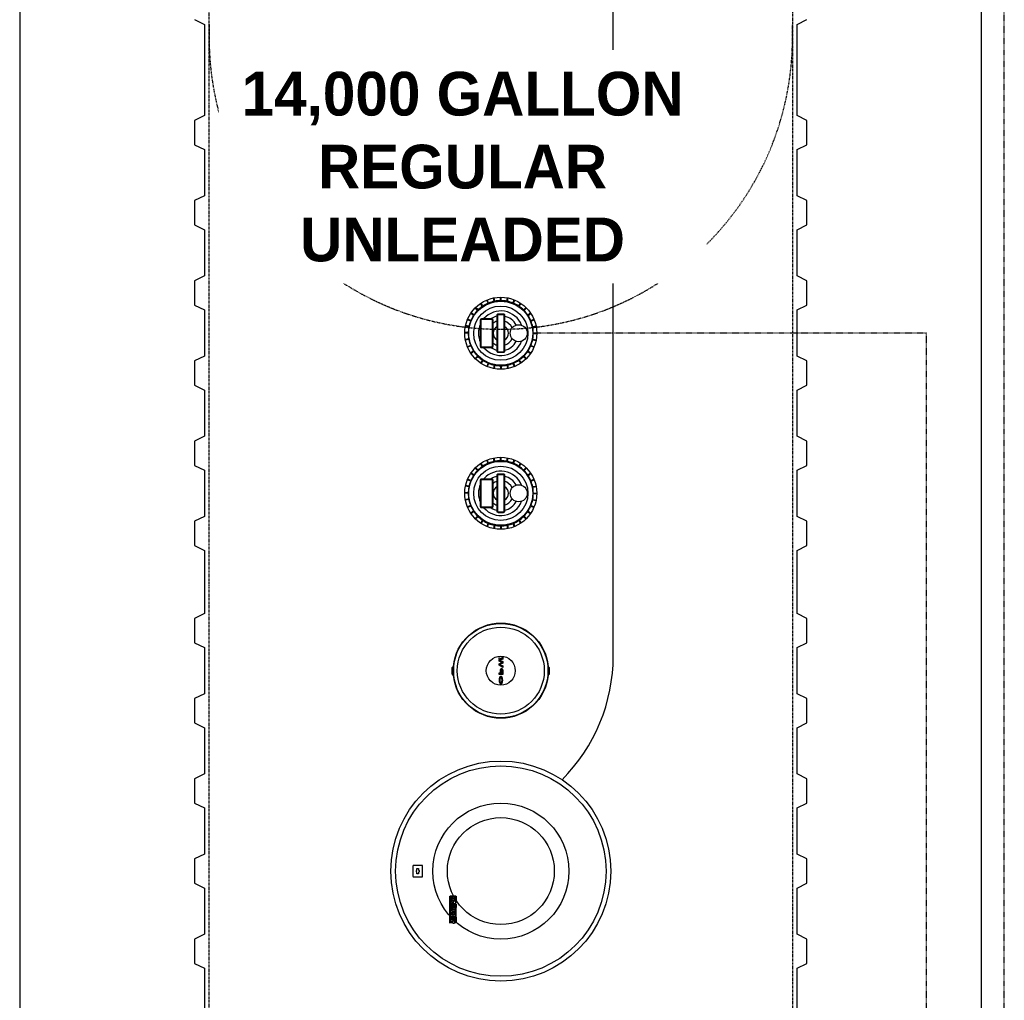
# Model space of a CAD drawing. Extents: x -15886 to -11493, y 1975 to 5059.
# Tile 2 of 47: x -15886 to -15683, y 3817 to 4019. Entities that reach past the tile are written whole.
import ezdxf

# ---------------------------------------------------------------- set-up
doc = ezdxf.new("R2010")
doc.units = 0
doc.header["$MEASUREMENT"] = 0
doc.linetypes.add('HIDDEN3', pattern=[0.1875, 0.125, -0.0625])
doc.linetypes.add('VENT', pattern=[0.04, 0.02, -0.02])
for name, color, linetype in [('PIPING-PRODUCT-PREMIUM', 5, 'CONTINUOUS'), ('PIPING-VENT', 3, 'VENT'), ('TANK-DESCRIPTION', 3, 'CONTINUOUS'), ('TANK-MANHOLE', 2, 'CONTINUOUS'), ('TANK-SLAB', 6, 'CONTINUOUS'), ('TANK-UST', 5, 'CONTINUOUS')]:
    doc.layers.add(name, color=color, linetype=linetype)
doc.styles.add('BOLD', font='bold', dxfattribs={"height": 7.2})

msp = doc.modelspace()

# ---------------------------------------------------------------- hatches: boundary and pattern name
at = {"layer": 'TANK-MANHOLE', "linetype": 'Continuous'}
for points in [[(-15787.42, 3887.33, -1), (-15787.42, 3887.48, -1)], [(-15786.68, 3885.82), (-15786.68, 3885.46), (-15787.42, 3885.93), (-15787.42, 3886.24), (-15786.86, 3886.51), (-15787.42, 3886.79), (-15787.42, 3887.1), (-15786.68, 3887.56), (-15786.68, 3887.2), (-15787.24, 3886.95), (-15786.68, 3886.69), (-15786.68, 3886.33), (-15787.24, 3886.08)]]:
    msp.add_hatch(color=1, dxfattribs=at).paths.add_polyline_path(points)
h = msp.add_hatch(color=1, dxfattribs=at)
h.paths.add_polyline_path([(-15786.71, 3885.05), (-15786.7, 3884.97), (-15786.68, 3884.89), (-15786.68, 3884.81), (-15786.68, 3884), (-15787.42, 3884), (-15787.42, 3884.34), (-15787.13, 3884.34), (-15787.13, 3884.81), (-15787.13, 3884.89), (-15787.12, 3884.97), (-15787.1, 3885.05), (-15787.07, 3885.12), (-15787.04, 3885.18), (-15787.01, 3885.22), (-15786.97, 3885.25), (-15786.93, 3885.27), (-15786.89, 3885.27), (-15786.84, 3885.25), (-15786.81, 3885.22), (-15786.77, 3885.18), (-15786.74, 3885.12)])
h.paths.add_polyline_path([(-15786.8, 3884.34), (-15786.8, 3884.81), (-15786.8, 3884.87), (-15786.81, 3884.92), (-15786.83, 3884.97), (-15786.85, 3885), (-15786.88, 3885.03), (-15786.91, 3885.03), (-15786.94, 3885.03), (-15786.96, 3885), (-15786.99, 3884.97), (-15787, 3884.92), (-15787.01, 3884.87), (-15787.02, 3884.81), (-15787.02, 3884.34)], flags=16)
h = msp.add_hatch(color=1, dxfattribs=at)
h.paths.add_polyline_path([(-15786.85, 3883.53), (-15786.81, 3883.46), (-15786.77, 3883.38), (-15786.74, 3883.3), (-15786.72, 3883.2), (-15786.7, 3883.09), (-15786.69, 3882.99), (-15786.68, 3882.87), (-15786.68, 3882.76), (-15786.69, 3882.65), (-15786.71, 3882.54), (-15786.73, 3882.44), (-15786.76, 3882.35), (-15786.79, 3882.26), (-15786.83, 3882.19), (-15786.88, 3882.13), (-15786.92, 3882.09), (-15786.96, 3882.06), (-15787, 3882.05), (-15787.05, 3882.04), (-15787.1, 3882.05), (-15787.15, 3882.07), (-15787.2, 3882.11), (-15787.23, 3882.14), (-15787.27, 3882.19), (-15787.3, 3882.26), (-15787.34, 3882.35), (-15787.37, 3882.44), (-15787.39, 3882.54), (-15787.41, 3882.65), (-15787.42, 3882.76), (-15787.42, 3882.87), (-15787.41, 3882.99), (-15787.4, 3883.09), (-15787.38, 3883.2), (-15787.35, 3883.3), (-15787.32, 3883.38), (-15787.29, 3883.46), (-15787.24, 3883.53), (-15787.2, 3883.58), (-15787.15, 3883.62), (-15787.1, 3883.64), (-15787.05, 3883.65), (-15787, 3883.64), (-15786.95, 3883.62), (-15786.9, 3883.58)])
h.paths.add_polyline_path([(-15786.96, 3883.29), (-15787, 3883.32), (-15787.05, 3883.32), (-15787.09, 3883.32), (-15787.14, 3883.29), (-15787.18, 3883.25), (-15787.22, 3883.2), (-15787.25, 3883.13), (-15787.27, 3883.06), (-15787.29, 3882.98), (-15787.3, 3882.89), (-15787.3, 3882.8), (-15787.29, 3882.71), (-15787.27, 3882.63), (-15787.25, 3882.56), (-15787.22, 3882.49), (-15787.18, 3882.44), (-15787.14, 3882.4), (-15787.09, 3882.37), (-15787.05, 3882.37), (-15787, 3882.37), (-15786.96, 3882.4), (-15786.92, 3882.44), (-15786.88, 3882.49), (-15786.85, 3882.56), (-15786.83, 3882.63), (-15786.81, 3882.71), (-15786.8, 3882.8), (-15786.8, 3882.89), (-15786.81, 3882.98), (-15786.83, 3883.06), (-15786.85, 3883.13), (-15786.88, 3883.2), (-15786.92, 3883.25)], flags=16)

# ---------------------------------------------------------------- linework, layer by layer
at = {"layer": 'PIPING-PRODUCT-PREMIUM'}
msp.add_line((-15763.93, 3887.83), (-15763.93, 4539.12), dxfattribs=at)
msp.add_arc((-15799.93, 3887.83), 36, 314.9992, 0, dxfattribs=at)
at = {"layer": 'PIPING-VENT', "ltscale": 3}
for p, q in [((-15683.46, 3645.38), (-15683.46, 4149.56)), ((-15699.46, 3954.26), (-15779.66, 3954.26)), ((-15699.46, 3645.38), (-15699.46, 3954.26))]:
    msp.add_line(p, q, dxfattribs=at)
at = {"layer": 'TANK-MANHOLE', "color": 1, "linetype": 'Continuous'}
for p, q in [((-15789.69, 3960.42), (-15789.96, 3961.07)), ((-15789.57, 3960.47), (-15789.84, 3961.12)), ((-15788.44, 3960.82), (-15788.57, 3961.51)), ((-15788.31, 3960.84), (-15788.45, 3961.53)), ((-15787.13, 3960.96), (-15787.13, 3961.66)), ((-15787, 3960.96), (-15787, 3961.66)), ((-15785.82, 3960.84), (-15785.68, 3961.53)), ((-15785.7, 3960.82), (-15785.56, 3961.51)), ((-15784.56, 3960.47), (-15784.29, 3961.12)), ((-15784.44, 3960.43), (-15784.18, 3961.08)), ((-15791.85, 3958.95), (-15792.35, 3959.45)), ((-15791.76, 3959.04), (-15792.26, 3959.54)), ((-15790.84, 3959.79), (-15791.23, 3960.38)), ((-15790.74, 3959.86), (-15791.13, 3960.45)), ((-15783.39, 3959.87), (-15783, 3960.45)), ((-15783.29, 3959.8), (-15782.9, 3960.38)), ((-15782.37, 3959.04), (-15781.87, 3959.54)), ((-15782.28, 3958.95), (-15781.79, 3959.45)), ((-15793.28, 3956.76), (-15793.93, 3957.03)), ((-15793.23, 3956.88), (-15793.88, 3957.15)), ((-15792.67, 3957.93), (-15793.26, 3958.32)), ((-15792.6, 3958.03), (-15793.19, 3958.42)), ((-15781.53, 3958.03), (-15780.94, 3958.42)), ((-15781.46, 3957.93), (-15780.87, 3958.32)), ((-15780.9, 3956.88), (-15780.25, 3957.15)), ((-15780.85, 3956.77), (-15780.2, 3957.03)), ((-15793.65, 3955.58), (-15794.34, 3955.72)), ((-15793.63, 3955.7), (-15794.32, 3955.84)), ((-15780.5, 3955.63), (-15779.81, 3955.76)), ((-15780.48, 3955.5), (-15779.79, 3955.64)), ((-15793.77, 3954.39), (-15794.47, 3954.39)), ((-15793.77, 3954.27), (-15794.47, 3954.27)), ((-15793.65, 3953.09), (-15794.34, 3952.95)), ((-15793.63, 3952.96), (-15794.32, 3952.83)), ((-15780.5, 3952.89), (-15779.81, 3952.75)), ((-15780.48, 3953.01), (-15779.79, 3952.87)), ((-15780.36, 3954.32), (-15779.66, 3954.32)), ((-15780.36, 3954.2), (-15779.66, 3954.2)), ((-15793.28, 3951.75), (-15793.93, 3951.48)), ((-15793.23, 3951.63), (-15793.88, 3951.36)), ((-15780.9, 3951.64), (-15780.25, 3951.37)), ((-15780.85, 3951.75), (-15780.2, 3951.48)), ((-15792.67, 3950.58), (-15793.26, 3950.19)), ((-15792.6, 3950.48), (-15793.19, 3950.09)), ((-15791.85, 3949.56), (-15792.35, 3949.06)), ((-15791.76, 3949.47), (-15792.26, 3948.97)), ((-15782.37, 3949.47), (-15781.87, 3948.98)), ((-15782.28, 3949.56), (-15781.78, 3949.07)), ((-15781.53, 3950.48), (-15780.94, 3950.09)), ((-15781.46, 3950.59), (-15780.87, 3950.2)), ((-15790.84, 3948.72), (-15791.23, 3948.13)), ((-15790.74, 3948.65), (-15791.13, 3948.06)), ((-15789.69, 3948.09), (-15789.96, 3947.44)), ((-15789.57, 3948.04), (-15789.84, 3947.39)), ((-15788.43, 3947.69), (-15788.57, 3947.01)), ((-15788.31, 3947.67), (-15788.45, 3946.98)), ((-15787.13, 3947.55), (-15787.13, 3946.85)), ((-15787, 3947.55), (-15787, 3946.85)), ((-15785.82, 3947.67), (-15785.68, 3946.98)), ((-15785.7, 3947.7), (-15785.56, 3947.01)), ((-15784.56, 3948.04), (-15784.29, 3947.39)), ((-15784.44, 3948.09), (-15784.17, 3947.44)), ((-15783.39, 3948.65), (-15783, 3948.07)), ((-15783.29, 3948.72), (-15782.9, 3948.13)), ((-15788.44, 3927.87), (-15788.57, 3928.56)), ((-15788.31, 3927.89), (-15788.45, 3928.58)), ((-15787.13, 3928.01), (-15787.13, 3928.71)), ((-15787, 3928.01), (-15787, 3928.71)), ((-15785.82, 3927.89), (-15785.68, 3928.58)), ((-15785.7, 3927.87), (-15785.56, 3928.56)), ((-15791.85, 3926), (-15792.35, 3926.5)), ((-15791.76, 3926.09), (-15792.26, 3926.59)), ((-15790.84, 3926.84), (-15791.23, 3927.43)), ((-15790.74, 3926.91), (-15791.13, 3927.5)), ((-15789.69, 3927.47), (-15789.96, 3928.12)), ((-15789.57, 3927.52), (-15789.84, 3928.17)), ((-15784.56, 3927.52), (-15784.29, 3928.17)), ((-15784.44, 3927.47), (-15784.18, 3928.12)), ((-15783.39, 3926.91), (-15783, 3927.5)), ((-15783.29, 3926.85), (-15782.9, 3927.43)), ((-15782.37, 3926.09), (-15781.87, 3926.59)), ((-15782.28, 3926), (-15781.79, 3926.5)), ((-15792.67, 3924.98), (-15793.26, 3925.37)), ((-15792.6, 3925.08), (-15793.19, 3925.47)), ((-15781.53, 3925.08), (-15780.94, 3925.47)), ((-15781.46, 3924.98), (-15780.87, 3925.37)), ((-15793.65, 3922.63), (-15794.34, 3922.76)), ((-15793.63, 3922.75), (-15794.32, 3922.89)), ((-15793.28, 3923.81), (-15793.93, 3924.08)), ((-15793.23, 3923.93), (-15793.88, 3924.2)), ((-15780.9, 3923.93), (-15780.25, 3924.2)), ((-15780.85, 3923.81), (-15780.2, 3924.08)), ((-15780.5, 3922.68), (-15779.81, 3922.81)), ((-15780.48, 3922.55), (-15779.79, 3922.69)), ((-15793.77, 3921.44), (-15794.47, 3921.44)), ((-15793.77, 3921.32), (-15794.47, 3921.32)), ((-15780.36, 3921.37), (-15779.66, 3921.37)), ((-15780.36, 3921.24), (-15779.66, 3921.24)), ((-15793.65, 3920.14), (-15794.34, 3920)), ((-15793.63, 3920.01), (-15794.32, 3919.88)), ((-15793.28, 3918.8), (-15793.93, 3918.53)), ((-15793.23, 3918.68), (-15793.88, 3918.41)), ((-15780.9, 3918.68), (-15780.25, 3918.42)), ((-15780.85, 3918.8), (-15780.2, 3918.53)), ((-15780.5, 3919.94), (-15779.81, 3919.8)), ((-15780.48, 3920.06), (-15779.79, 3919.92)), ((-15792.67, 3917.63), (-15793.26, 3917.24)), ((-15792.6, 3917.53), (-15793.19, 3917.14)), ((-15791.85, 3916.61), (-15792.35, 3916.11)), ((-15791.76, 3916.52), (-15792.26, 3916.02)), ((-15782.37, 3916.52), (-15781.87, 3916.03)), ((-15782.28, 3916.61), (-15781.78, 3916.11)), ((-15781.53, 3917.53), (-15780.94, 3917.14)), ((-15781.46, 3917.64), (-15780.87, 3917.24)), ((-15790.84, 3915.77), (-15791.23, 3915.18)), ((-15790.74, 3915.7), (-15791.13, 3915.11)), ((-15789.69, 3915.14), (-15789.96, 3914.49)), ((-15789.57, 3915.09), (-15789.84, 3914.44)), ((-15788.43, 3914.74), (-15788.57, 3914.05)), ((-15788.31, 3914.72), (-15788.45, 3914.03)), ((-15787.13, 3914.6), (-15787.13, 3913.9)), ((-15787, 3914.6), (-15787, 3913.9)), ((-15785.82, 3914.72), (-15785.68, 3914.03)), ((-15785.7, 3914.74), (-15785.56, 3914.06)), ((-15784.56, 3915.09), (-15784.29, 3914.44)), ((-15784.44, 3915.14), (-15784.17, 3914.49)), ((-15783.39, 3915.7), (-15783, 3915.11)), ((-15783.29, 3915.77), (-15782.9, 3915.18)), ((-15797.17, 3884.15), (-15796.91, 3883.89))]:
    msp.add_line(p, q, dxfattribs=at)
for points in [[(-15788.98, 3957.26, -0.414214), (-15788.73, 3957.01), (-15788.73, 3951.51, -0.414214), (-15788.98, 3951.26), (-15790.98, 3951.26, -0.414214), (-15791.23, 3951.51), (-15791.23, 3957.01, -0.414214), (-15790.98, 3957.26)], [(-15788.98, 3957.13, -0.414214), (-15788.86, 3957.01), (-15788.86, 3951.51, -0.414214), (-15788.98, 3951.38), (-15790.98, 3951.38, -0.414214), (-15791.11, 3951.51), (-15791.11, 3957.01, -0.414214), (-15790.98, 3957.13)], [(-15786.57, 3958.26, -0.414214), (-15786.32, 3958.01), (-15786.31, 3950.51, -0.414214), (-15786.56, 3950.26), (-15787.56, 3950.26, -0.414214), (-15787.81, 3950.51), (-15787.82, 3958.01, -0.414214), (-15787.57, 3958.26)], [(-15786.57, 3958.13, -0.414214), (-15786.44, 3958.01), (-15786.44, 3950.51, -0.414214), (-15786.56, 3950.38), (-15787.56, 3950.38, -0.414214), (-15787.69, 3950.51), (-15787.69, 3958.01, -0.414214), (-15787.57, 3958.13)], [(-15786.57, 3925.31, -0.414214), (-15786.32, 3925.06), (-15786.31, 3917.56, -0.414214), (-15786.56, 3917.31), (-15787.56, 3917.31, -0.414214), (-15787.81, 3917.56), (-15787.82, 3925.06, -0.414214), (-15787.57, 3925.31)], [(-15786.57, 3925.18, -0.414214), (-15786.44, 3925.06), (-15786.44, 3917.56, -0.414214), (-15786.56, 3917.43), (-15787.56, 3917.43, -0.414214), (-15787.69, 3917.56), (-15787.69, 3925.06, -0.414214), (-15787.57, 3925.18)], [(-15788.98, 3924.31, -0.414214), (-15788.73, 3924.06), (-15788.73, 3918.56, -0.414214), (-15788.98, 3918.31), (-15790.98, 3918.31, -0.414214), (-15791.23, 3918.56), (-15791.23, 3924.06, -0.414214), (-15790.98, 3924.31)], [(-15788.98, 3924.18, -0.414214), (-15788.86, 3924.06), (-15788.86, 3918.56, -0.414214), (-15788.98, 3918.43), (-15790.98, 3918.43, -0.414214), (-15791.11, 3918.56), (-15791.11, 3924.06, -0.414214), (-15790.98, 3924.18)], [(-15796.82, 3885.7, -0.912363), (-15777.31, 3885.7), (-15777.38, 3885.66, -0.044356), (-15777.39, 3883.94), (-15777.31, 3883.91, -0.912363), (-15796.82, 3883.91), (-15796.75, 3883.95, -0.044356), (-15796.75, 3885.67)], [(-15796.78, 3883.98), (-15796.84, 3883.95), (-15797.08, 3884.19), (-15797.08, 3885.43), (-15796.84, 3885.67), (-15796.78, 3885.64, 0.042659)], [(-15777.35, 3883.97), (-15777.29, 3883.95), (-15777.05, 3884.19), (-15777.05, 3885.42), (-15777.29, 3885.66), (-15777.35, 3885.63, -0.042659)], [(-15796.25, 3837.38), (-15796.34, 3837.38), (-15796.34, 3838.31, 0.414214), (-15796.42, 3838.39), (-15797.38, 3838.39, 0.414214), (-15797.46, 3838.31), (-15797.46, 3832.84), (-15797.54, 3832.91), (-15797.54, 3838.31, -0.414214), (-15797.37, 3838.47), (-15796.42, 3838.47, -0.414214), (-15796.25, 3838.31)], [(-15797.06, 3837.84), (-15796.99, 3837.84), (-15796.99, 3838.3), (-15796.97, 3838.31), (-15796.95, 3838.31), (-15796.91, 3838.32), (-15796.89, 3838.32), (-15796.86, 3838.32), (-15796.83, 3838.32, -1), (-15796.83, 3837.53), (-15796.87, 3837.53), (-15796.92, 3837.53), (-15796.96, 3837.53), (-15797.02, 3837.53), (-15797.06, 3837.54), (-15797.1, 3837.55), (-15797.15, 3837.57), (-15797.18, 3837.58), (-15797.21, 3837.61), (-15797.24, 3837.63), (-15797.27, 3837.65), (-15797.29, 3837.68), (-15797.31, 3837.72), (-15797.33, 3837.75), (-15797.34, 3837.79), (-15797.35, 3837.84), (-15797.36, 3837.9), (-15797.36, 3837.96), (-15797.36, 3838.01), (-15797.36, 3838.07), (-15797.35, 3838.11), (-15797.35, 3838.15), (-15797.34, 3838.18), (-15797.33, 3838.21), (-15797.32, 3838.25), (-15797.32, 3838.26), (-15797.12, 3838.29), (-15797.14, 3838.24), (-15797.14, 3838.21), (-15797.15, 3838.18), (-15797.16, 3838.15), (-15797.16, 3838.1), (-15797.17, 3838.05), (-15797.17, 3838.01), (-15797.16, 3837.97), (-15797.16, 3837.93), (-15797.14, 3837.9), (-15797.12, 3837.87), (-15797.11, 3837.86), (-15797.08, 3837.84)], [(-15797.32, 3837.48), (-15797.15, 3837.48), (-15797.15, 3837.34, 0.414214), (-15797.07, 3837.26), (-15796.75, 3837.26), (-15796.75, 3837.48), (-15796.47, 3837.48), (-15796.47, 3837.26), (-15796.3, 3837.26), (-15796.3, 3837.1, 0.161868), (-15796.6, 3836.84), (-15796.76, 3836.84), (-15796.76, 3836.95), (-15797.19, 3836.95), (-15797.22, 3836.96), (-15797.25, 3836.96), (-15797.27, 3836.98), (-15797.29, 3836.99), (-15797.3, 3837.01), (-15797.32, 3837.03), (-15797.33, 3837.05), (-15797.35, 3837.09), (-15797.36, 3837.13), (-15797.36, 3837.16), (-15797.36, 3837.19), (-15797.36, 3837.22), (-15797.36, 3837.26), (-15797.36, 3837.29), (-15797.35, 3837.32), (-15797.35, 3837.35), (-15797.34, 3837.38), (-15797.33, 3837.41), (-15797.33, 3837.44)], [(-15796.83, 3838.08), (-15796.8, 3838.08, -1), (-15796.8, 3837.81), (-15796.83, 3837.81)], [(-15797.12, 3836.03), (-15797.14, 3835.97), (-15797.14, 3835.95), (-15797.15, 3835.92), (-15797.16, 3835.88), (-15797.16, 3835.84), (-15797.17, 3835.78), (-15797.17, 3835.75), (-15797.16, 3835.7), (-15797.16, 3835.67), (-15797.14, 3835.63), (-15797.12, 3835.61), (-15797.11, 3835.59), (-15797.08, 3835.58), (-15797.06, 3835.57), (-15796.99, 3835.57), (-15796.99, 3836.04), (-15796.97, 3836.04), (-15796.95, 3836.05), (-15796.91, 3836.05), (-15796.89, 3836.06), (-15796.86, 3836.06), (-15796.83, 3836.06, -1), (-15796.83, 3835.26), (-15796.87, 3835.26), (-15796.92, 3835.26), (-15796.96, 3835.26), (-15797.02, 3835.27), (-15797.06, 3835.28), (-15797.1, 3835.28), (-15797.15, 3835.3), (-15797.18, 3835.32), (-15797.21, 3835.34), (-15797.24, 3835.36), (-15797.27, 3835.39), (-15797.29, 3835.42), (-15797.31, 3835.45), (-15797.33, 3835.48), (-15797.34, 3835.53), (-15797.35, 3835.58), (-15797.36, 3835.64), (-15797.36, 3835.7), (-15797.36, 3835.75), (-15797.36, 3835.8), (-15797.35, 3835.85), (-15797.35, 3835.88), (-15797.34, 3835.91), (-15797.33, 3835.95), (-15797.32, 3835.98), (-15797.32, 3835.99)], [(-15796.83, 3835.81), (-15796.8, 3835.81, -1), (-15796.8, 3835.54), (-15796.83, 3835.54)], [(-15796.45, 3836.55), (-15796.45, 3836.74, -0.414214), (-15796.39, 3836.8), (-15796.31, 3836.8, -0.414214), (-15796.25, 3836.74), (-15796.25, 3836.55, -0.414214), (-15796.31, 3836.49), (-15796.39, 3836.49, -0.414214)], [(-15796.45, 3833.49), (-15796.45, 3833.68, -0.414214), (-15796.39, 3833.74), (-15796.31, 3833.74, -0.414214), (-15796.25, 3833.68), (-15796.25, 3833.49, -0.414214), (-15796.31, 3833.43), (-15796.39, 3833.43, -0.414214)]]:
    msp.add_lwpolyline(points, format="xyb", close=True, dxfattribs=at)
for points in [[(-15787.42, 3885.93), (-15787.42, 3886.24), (-15786.86, 3886.51), (-15787.42, 3886.79), (-15787.42, 3887.1), (-15786.68, 3887.56), (-15786.68, 3887.2), (-15787.24, 3886.95), (-15786.68, 3886.69), (-15786.68, 3886.33), (-15787.24, 3886.08), (-15786.68, 3885.82), (-15786.68, 3885.46)], [(-15786.71, 3885.05), (-15786.7, 3884.97), (-15786.68, 3884.89), (-15786.68, 3884.81), (-15786.68, 3884), (-15787.42, 3884), (-15787.42, 3884.34), (-15787.13, 3884.34), (-15787.13, 3884.81), (-15787.13, 3884.89), (-15787.12, 3884.97), (-15787.1, 3885.05), (-15787.07, 3885.12), (-15787.04, 3885.18), (-15787.01, 3885.22), (-15786.97, 3885.25), (-15786.93, 3885.27), (-15786.89, 3885.27), (-15786.84, 3885.25), (-15786.81, 3885.22), (-15786.77, 3885.18), (-15786.74, 3885.12)], [(-15786.81, 3884.92), (-15786.8, 3884.87), (-15786.8, 3884.81), (-15786.8, 3884.34), (-15787.02, 3884.34), (-15787.02, 3884.81), (-15787.01, 3884.87), (-15787, 3884.92), (-15786.99, 3884.97), (-15786.96, 3885), (-15786.94, 3885.03), (-15786.91, 3885.03), (-15786.88, 3885.03), (-15786.85, 3885), (-15786.83, 3884.97)], [(-15787.05, 3883.65), (-15787.1, 3883.64), (-15787.15, 3883.62), (-15787.2, 3883.58), (-15787.24, 3883.53), (-15787.29, 3883.46), (-15787.32, 3883.38), (-15787.35, 3883.3), (-15787.38, 3883.2), (-15787.4, 3883.09), (-15787.41, 3882.99), (-15787.42, 3882.87), (-15787.42, 3882.76), (-15787.41, 3882.65), (-15787.39, 3882.54), (-15787.37, 3882.44), (-15787.34, 3882.35), (-15787.3, 3882.26), (-15787.27, 3882.19), (-15787.23, 3882.14), (-15787.2, 3882.11), (-15787.15, 3882.07), (-15787.1, 3882.05), (-15787.05, 3882.04), (-15787, 3882.05), (-15786.96, 3882.06), (-15786.92, 3882.09), (-15786.88, 3882.13), (-15786.83, 3882.19), (-15786.79, 3882.26), (-15786.76, 3882.35), (-15786.73, 3882.44), (-15786.71, 3882.54), (-15786.69, 3882.65), (-15786.68, 3882.76), (-15786.68, 3882.87), (-15786.69, 3882.99), (-15786.7, 3883.09), (-15786.72, 3883.2), (-15786.74, 3883.3), (-15786.77, 3883.38), (-15786.81, 3883.46), (-15786.85, 3883.53), (-15786.9, 3883.58), (-15786.95, 3883.62), (-15787, 3883.64)], [(-15786.85, 3883.13), (-15786.88, 3883.2), (-15786.92, 3883.25), (-15786.96, 3883.29), (-15787, 3883.32), (-15787.05, 3883.32), (-15787.09, 3883.32), (-15787.14, 3883.29), (-15787.18, 3883.25), (-15787.22, 3883.2), (-15787.25, 3883.13), (-15787.27, 3883.06), (-15787.29, 3882.98), (-15787.3, 3882.89), (-15787.3, 3882.8), (-15787.29, 3882.71), (-15787.27, 3882.63), (-15787.25, 3882.56), (-15787.22, 3882.49), (-15787.18, 3882.44), (-15787.14, 3882.4), (-15787.09, 3882.37), (-15787.05, 3882.37), (-15787, 3882.37), (-15786.96, 3882.4), (-15786.92, 3882.44), (-15786.88, 3882.49), (-15786.85, 3882.56), (-15786.83, 3882.63), (-15786.81, 3882.71), (-15786.8, 3882.8), (-15786.8, 3882.89), (-15786.81, 3882.98), (-15786.83, 3883.06)], [(-15797.34, 3836.49), (-15797.34, 3836.8), (-15796.5, 3836.8), (-15796.5, 3836.49)], [(-15797.34, 3836.1), (-15797.34, 3836.41), (-15796.25, 3836.41), (-15796.25, 3836.1)], [(-15796.34, 3834.26), (-15796.25, 3834.26), (-15796.25, 3835.98), (-15796.34, 3835.98)], [(-15797.34, 3833.43), (-15797.34, 3833.74), (-15796.5, 3833.74), (-15796.5, 3833.43)], [(-15796.94, 3834.34), (-15796.95, 3834.34), (-15796.95, 3834.33), (-15796.95, 3834.33), (-15796.95, 3834.33), (-15796.96, 3834.33), (-15796.96, 3834.33), (-15796.96, 3834.33), (-15796.96, 3834.33), (-15796.97, 3834.33), (-15796.97, 3834.33), (-15796.97, 3834.33), (-15796.98, 3834.33), (-15796.98, 3834.33), (-15796.98, 3834.33), (-15796.98, 3834.33), (-15796.99, 3834.33), (-15796.99, 3834.33), (-15796.99, 3834.33), (-15797, 3834.33), (-15797, 3834.33), (-15797, 3834.33), (-15797.01, 3834.33), (-15797.01, 3834.33), (-15797.01, 3834.33), (-15797.02, 3834.33), (-15797.02, 3834.33), (-15797.02, 3834.32), (-15797.03, 3834.32), (-15797.03, 3834.32), (-15797.03, 3834.32), (-15797.03, 3834.32), (-15797.04, 3834.32), (-15797.04, 3834.32), (-15797.04, 3834.32), (-15797.04, 3834.32), (-15797.05, 3834.32), (-15797.05, 3834.31), (-15797.05, 3834.31), (-15797.05, 3834.31), (-15797.06, 3834.31), (-15797.06, 3834.31), (-15797.06, 3834.31), (-15797.06, 3834.31), (-15797.07, 3834.3), (-15797.07, 3834.3), (-15797.07, 3834.3), (-15797.07, 3834.3), (-15797.07, 3834.3), (-15797.08, 3834.29), (-15797.08, 3834.29), (-15797.08, 3834.29), (-15797.08, 3834.29), (-15797.08, 3834.29), (-15797.08, 3834.28), (-15797.08, 3834.28), (-15797.09, 3834.28), (-15797.09, 3834.28), (-15797.09, 3834.27), (-15797.09, 3834.27), (-15797.09, 3834.27), (-15797.09, 3834.27), (-15797.09, 3834.26), (-15797.09, 3834.26), (-15797.09, 3834.26), (-15797.09, 3834.25), (-15797.1, 3834.25), (-15797.1, 3834.25), (-15797.1, 3834.24), (-15797.1, 3834.24), (-15797.1, 3834.24), (-15797.1, 3834.24), (-15797.1, 3834.23), (-15797.1, 3834.23), (-15797.1, 3834.23), (-15797.1, 3834.22), (-15797.1, 3834.22), (-15797.1, 3834.22), (-15797.1, 3834.21), (-15797.09, 3834.21), (-15797.09, 3834.21), (-15797.09, 3834.21), (-15797.09, 3834.2), (-15797.09, 3834.2), (-15797.09, 3834.2), (-15797.09, 3834.19), (-15797.09, 3834.19), (-15797.09, 3834.19), (-15797.09, 3834.19), (-15797.08, 3834.18), (-15797.08, 3834.18), (-15797.08, 3834.18), (-15797.08, 3834.18), (-15797.08, 3834.17), (-15797.08, 3834.17), (-15797.08, 3834.17), (-15797.07, 3834.17), (-15797.07, 3834.17), (-15797.07, 3834.16), (-15797.07, 3834.16), (-15797.07, 3834.16), (-15797.06, 3834.16), (-15797.06, 3834.16), (-15797.06, 3834.16), (-15797.06, 3834.16), (-15797.05, 3834.15), (-15797.05, 3834.15), (-15797.05, 3834.15), (-15797.05, 3834.15), (-15797.04, 3834.15), (-15797.04, 3834.15), (-15797.04, 3834.15), (-15797.04, 3834.15), (-15797.03, 3834.14), (-15797.03, 3834.14), (-15797.03, 3834.14), (-15797.03, 3834.14), (-15797.02, 3834.14), (-15797.02, 3834.14), (-15797.02, 3834.14), (-15797.01, 3834.14), (-15797.01, 3834.14), (-15797.01, 3834.14), (-15797, 3834.14), (-15797, 3834.14), (-15797, 3834.13), (-15796.99, 3834.13), (-15796.99, 3834.13), (-15796.99, 3834.13), (-15796.98, 3834.13), (-15796.98, 3834.13), (-15796.98, 3834.13), (-15796.98, 3834.13), (-15796.97, 3834.13), (-15796.97, 3834.13), (-15796.97, 3834.13), (-15796.96, 3834.13), (-15796.96, 3834.13), (-15796.96, 3834.13), (-15796.96, 3834.13), (-15796.95, 3834.13), (-15796.95, 3834.13), (-15796.95, 3834.13), (-15796.95, 3834.13), (-15796.94, 3834.13), (-15796.94, 3834.13), (-15796.94, 3834.13), (-15796.93, 3834.13), (-15796.93, 3834.13), (-15796.93, 3834.13), (-15796.93, 3834.13), (-15796.93, 3834.13), (-15796.92, 3834.13), (-15796.92, 3834.13), (-15796.92, 3834.13), (-15796.92, 3834.13), (-15796.91, 3834.13), (-15796.91, 3834.13), (-15796.91, 3834.13), (-15796.91, 3834.13), (-15796.9, 3834.13), (-15796.9, 3834.13), (-15796.9, 3834.13), (-15796.89, 3834.13), (-15796.89, 3834.13), (-15796.89, 3834.13), (-15796.89, 3834.13), (-15796.88, 3834.13), (-15796.88, 3834.13), (-15796.88, 3834.13), (-15796.88, 3834.13), (-15796.87, 3834.13), (-15796.87, 3834.13), (-15796.87, 3834.13), (-15796.86, 3834.13), (-15796.86, 3834.13), (-15796.86, 3834.13), (-15796.86, 3834.13), (-15796.85, 3834.13), (-15796.85, 3834.13), (-15796.85, 3834.14), (-15796.84, 3834.14), (-15796.84, 3834.14), (-15796.84, 3834.14), (-15796.83, 3834.14), (-15796.83, 3834.14), (-15796.83, 3834.14), (-15796.82, 3834.14), (-15796.82, 3834.14), (-15796.82, 3834.14), (-15796.81, 3834.14), (-15796.81, 3834.14), (-15796.81, 3834.15), (-15796.81, 3834.15), (-15796.8, 3834.15), (-15796.8, 3834.15), (-15796.8, 3834.15), (-15796.8, 3834.15), (-15796.79, 3834.15), (-15796.79, 3834.15), (-15796.79, 3834.16), (-15796.79, 3834.16), (-15796.78, 3834.16), (-15796.78, 3834.16), (-15796.78, 3834.16), (-15796.78, 3834.16), (-15796.78, 3834.16), (-15796.77, 3834.17), (-15796.77, 3834.17), (-15796.77, 3834.17), (-15796.77, 3834.17), (-15796.77, 3834.17), (-15796.77, 3834.18), (-15796.76, 3834.18), (-15796.76, 3834.18), (-15796.76, 3834.18), (-15796.76, 3834.19), (-15796.76, 3834.19), (-15796.76, 3834.19), (-15796.76, 3834.19), (-15796.75, 3834.2), (-15796.75, 3834.2), (-15796.75, 3834.2), (-15796.75, 3834.21), (-15796.75, 3834.21), (-15796.75, 3834.21), (-15796.75, 3834.21), (-15796.75, 3834.22), (-15796.75, 3834.22), (-15796.75, 3834.22), (-15796.75, 3834.23), (-15796.75, 3834.23), (-15796.75, 3834.23), (-15796.75, 3834.24), (-15796.75, 3834.24), (-15796.75, 3834.24), (-15796.75, 3834.24), (-15796.75, 3834.25), (-15796.75, 3834.25), (-15796.75, 3834.25), (-15796.75, 3834.26), (-15796.75, 3834.26), (-15796.75, 3834.26), (-15796.75, 3834.27), (-15796.75, 3834.27), (-15796.76, 3834.27), (-15796.76, 3834.27), (-15796.76, 3834.28), (-15796.76, 3834.28), (-15796.76, 3834.28), (-15796.76, 3834.28), (-15796.76, 3834.29), (-15796.77, 3834.29), (-15796.77, 3834.29), (-15796.77, 3834.29), (-15796.77, 3834.29), (-15796.77, 3834.3), (-15796.77, 3834.3), (-15796.78, 3834.3), (-15796.78, 3834.3), (-15796.78, 3834.3), (-15796.78, 3834.31), (-15796.78, 3834.31), (-15796.79, 3834.31), (-15796.79, 3834.31), (-15796.79, 3834.31), (-15796.79, 3834.31), (-15796.8, 3834.31), (-15796.8, 3834.32), (-15796.8, 3834.32), (-15796.8, 3834.32), (-15796.81, 3834.32), (-15796.81, 3834.32), (-15796.81, 3834.32), (-15796.81, 3834.32), (-15796.82, 3834.32), (-15796.82, 3834.32), (-15796.82, 3834.32), (-15796.83, 3834.33), (-15796.83, 3834.33), (-15796.83, 3834.33), (-15796.84, 3834.33), (-15796.84, 3834.33), (-15796.84, 3834.33), (-15796.85, 3834.33), (-15796.85, 3834.33), (-15796.85, 3834.33), (-15796.86, 3834.33), (-15796.86, 3834.33), (-15796.86, 3834.33), (-15796.86, 3834.33), (-15796.87, 3834.33), (-15796.87, 3834.33), (-15796.87, 3834.33), (-15796.88, 3834.33), (-15796.88, 3834.33), (-15796.88, 3834.33), (-15796.88, 3834.33), (-15796.89, 3834.33), (-15796.89, 3834.33), (-15796.89, 3834.33), (-15796.89, 3834.33), (-15796.9, 3834.33), (-15796.9, 3834.34), (-15796.9, 3834.34), (-15796.91, 3834.34), (-15796.91, 3834.34), (-15796.91, 3834.34), (-15796.91, 3834.34), (-15796.92, 3834.34), (-15796.92, 3834.34), (-15796.92, 3834.34), (-15796.92, 3834.34), (-15796.93, 3834.34), (-15796.93, 3834.34), (-15796.93, 3834.34), (-15796.93, 3834.34), (-15796.93, 3834.34), (-15796.94, 3834.34), (-15796.94, 3834.34)]]:
    msp.add_lwpolyline(points, close=True, dxfattribs=at)
at = {"layer": 'TANK-MANHOLE', "color": 1, "linetype": 'Continuous', "flags": 128}
for points in [[(-15805.14, 3842.47, 0.414214), (-15805.04, 3842.37), (-15803.27, 3842.37, 0.414214), (-15803.17, 3842.47), (-15803.17, 3844.64, 0.414214), (-15803.27, 3844.74), (-15805.04, 3844.74, 0.414214), (-15805.14, 3844.64)], [(-15803.97, 3843.34), (-15803.97, 3843.01, -0.1591), (-15804.33, 3843.01), (-15804.33, 3843.34, -0.466252), (-15804.33, 3843.77), (-15804.33, 3844.1, -0.1591), (-15803.97, 3844.1), (-15803.97, 3843.77, -0.466252)]]:
    msp.add_lwpolyline(points, format="xyb", close=True, dxfattribs=at)
at = {"layer": 'TANK-MANHOLE', "color": 1, "linetype": 'Continuous'}
for points in [[(-15796.71, 3834.12), (-15796.7, 3834.12), (-15796.69, 3834.12), (-15796.68, 3834.12), (-15796.68, 3834.13), (-15796.67, 3834.13), (-15796.66, 3834.13), (-15796.65, 3834.13), (-15796.64, 3834.13), (-15796.63, 3834.14), (-15796.63, 3834.14), (-15796.62, 3834.14), (-15796.61, 3834.14), (-15796.61, 3834.15), (-15796.6, 3834.15), (-15796.59, 3834.15), (-15796.59, 3834.15), (-15796.58, 3834.16), (-15796.57, 3834.16), (-15796.57, 3834.16), (-15796.56, 3834.17), (-15796.55, 3834.17), (-15796.55, 3834.18), (-15796.54, 3834.18), (-15796.54, 3834.18), (-15796.53, 3834.19), (-15796.53, 3834.19), (-15796.52, 3834.2), (-15796.51, 3834.2), (-15796.51, 3834.21), (-15796.51, 3834.21), (-15796.5, 3834.22), (-15796.5, 3834.22), (-15796.49, 3834.23), (-15796.49, 3834.23), (-15796.49, 3834.24), (-15796.48, 3834.25), (-15796.48, 3834.25), (-15796.47, 3834.26), (-15796.47, 3834.27), (-15796.47, 3834.27), (-15796.47, 3834.28), (-15796.46, 3834.29), (-15796.46, 3834.3), (-15796.46, 3834.3), (-15796.46, 3834.31), (-15796.45, 3834.32), (-15796.45, 3834.33), (-15796.45, 3834.34), (-15796.45, 3834.34), (-15796.45, 3834.35), (-15796.45, 3834.36), (-15796.45, 3834.37), (-15796.45, 3834.37), (-15796.45, 3834.38), (-15796.45, 3834.39), (-15796.45, 3834.4), (-15796.45, 3834.41), (-15796.45, 3834.41), (-15796.45, 3834.42), (-15796.45, 3834.43), (-15796.46, 3834.44), (-15796.46, 3834.44), (-15796.46, 3834.45), (-15796.46, 3834.46), (-15796.47, 3834.47), (-15796.47, 3834.47), (-15796.47, 3834.48), (-15796.47, 3834.49), (-15796.48, 3834.5), (-15796.48, 3834.5), (-15796.49, 3834.51), (-15796.49, 3834.51), (-15796.49, 3834.52), (-15796.5, 3834.53), (-15796.5, 3834.53), (-15796.51, 3834.54), (-15796.51, 3834.54), (-15796.51, 3834.55), (-15796.52, 3834.55), (-15796.53, 3834.56), (-15796.53, 3834.56), (-15796.54, 3834.56), (-15796.54, 3834.57), (-15796.55, 3834.57), (-15796.55, 3834.58), (-15796.56, 3834.58), (-15796.57, 3834.58), (-15796.57, 3834.59), (-15796.58, 3834.59), (-15796.59, 3834.59), (-15796.59, 3834.6), (-15796.6, 3834.6), (-15796.61, 3834.6), (-15796.61, 3834.61), (-15796.62, 3834.61), (-15796.63, 3834.61), (-15796.63, 3834.61), (-15796.64, 3834.61), (-15796.65, 3834.62), (-15796.66, 3834.62), (-15796.67, 3834.62), (-15796.68, 3834.62), (-15796.68, 3834.63), (-15796.69, 3834.63), (-15796.7, 3834.63), (-15796.71, 3834.63), (-15796.72, 3834.63), (-15796.73, 3834.63), (-15796.74, 3834.63), (-15796.74, 3834.64), (-15796.75, 3834.64), (-15796.76, 3834.64), (-15796.77, 3834.64), (-15796.77, 3834.64), (-15796.78, 3834.64), (-15796.79, 3834.64), (-15796.8, 3834.64), (-15796.8, 3834.64), (-15796.81, 3834.64), (-15796.82, 3834.64), (-15796.83, 3834.64), (-15796.83, 3834.64), (-15796.84, 3834.64), (-15796.85, 3834.64), (-15796.85, 3834.64), (-15796.86, 3834.64), (-15796.87, 3834.64), (-15796.87, 3834.64), (-15796.88, 3834.64), (-15796.89, 3834.65), (-15796.89, 3834.65), (-15796.9, 3834.65), (-15796.9, 3834.65), (-15796.91, 3834.65), (-15796.92, 3834.65), (-15796.92, 3834.65), (-15796.93, 3834.64), (-15796.94, 3834.64), (-15796.94, 3834.64), (-15796.95, 3834.64), (-15796.96, 3834.64), (-15796.96, 3834.64), (-15796.97, 3834.64), (-15796.98, 3834.64), (-15796.98, 3834.64), (-15796.99, 3834.64), (-15797, 3834.64), (-15797.01, 3834.64), (-15797.01, 3834.64), (-15797.02, 3834.64), (-15797.03, 3834.64), (-15797.03, 3834.64), (-15797.04, 3834.64), (-15797.05, 3834.64), (-15797.06, 3834.64), (-15797.07, 3834.64), (-15797.07, 3834.63), (-15797.08, 3834.63), (-15797.09, 3834.63), (-15797.1, 3834.63), (-15797.11, 3834.63), (-15797.12, 3834.63), (-15797.13, 3834.63), (-15797.13, 3834.62), (-15797.14, 3834.62), (-15797.15, 3834.62), (-15797.16, 3834.62), (-15797.17, 3834.61), (-15797.17, 3834.61), (-15797.18, 3834.61), (-15797.19, 3834.61), (-15797.2, 3834.61), (-15797.2, 3834.6), (-15797.21, 3834.6), (-15797.22, 3834.6), (-15797.22, 3834.59), (-15797.23, 3834.59), (-15797.24, 3834.59), (-15797.24, 3834.58), (-15797.25, 3834.58), (-15797.26, 3834.58), (-15797.26, 3834.57), (-15797.27, 3834.57), (-15797.27, 3834.56), (-15797.28, 3834.56), (-15797.28, 3834.56), (-15797.29, 3834.55), (-15797.29, 3834.55), (-15797.3, 3834.54), (-15797.3, 3834.54), (-15797.31, 3834.53), (-15797.31, 3834.53), (-15797.32, 3834.52), (-15797.32, 3834.51), (-15797.32, 3834.51), (-15797.33, 3834.5), (-15797.33, 3834.5), (-15797.33, 3834.49), (-15797.34, 3834.48), (-15797.34, 3834.47), (-15797.34, 3834.47), (-15797.35, 3834.46), (-15797.35, 3834.45), (-15797.35, 3834.44), (-15797.35, 3834.44), (-15797.36, 3834.43), (-15797.36, 3834.42), (-15797.36, 3834.41), (-15797.36, 3834.41), (-15797.36, 3834.4), (-15797.36, 3834.39), (-15797.36, 3834.38), (-15797.36, 3834.37), (-15797.36, 3834.37), (-15797.36, 3834.36), (-15797.36, 3834.35), (-15797.36, 3834.34), (-15797.36, 3834.34), (-15797.36, 3834.33), (-15797.36, 3834.32), (-15797.35, 3834.31), (-15797.35, 3834.3), (-15797.35, 3834.3), (-15797.35, 3834.29), (-15797.34, 3834.28), (-15797.34, 3834.27), (-15797.34, 3834.27), (-15797.33, 3834.26), (-15797.33, 3834.25), (-15797.33, 3834.25), (-15797.32, 3834.24), (-15797.32, 3834.23), (-15797.32, 3834.23), (-15797.31, 3834.22), (-15797.31, 3834.22), (-15797.3, 3834.21), (-15797.3, 3834.21), (-15797.29, 3834.2), (-15797.29, 3834.2), (-15797.28, 3834.19), (-15797.28, 3834.19), (-15797.27, 3834.18), (-15797.27, 3834.18), (-15797.26, 3834.18), (-15797.26, 3834.17), (-15797.25, 3834.17), (-15797.24, 3834.16), (-15797.24, 3834.16), (-15797.23, 3834.16), (-15797.22, 3834.15), (-15797.22, 3834.15), (-15797.21, 3834.15), (-15797.2, 3834.15), (-15797.2, 3834.14), (-15797.19, 3834.14), (-15797.18, 3834.14), (-15797.17, 3834.14), (-15797.17, 3834.13), (-15797.16, 3834.13), (-15797.15, 3834.13), (-15797.14, 3834.13), (-15797.13, 3834.13), (-15797.13, 3834.12), (-15797.12, 3834.12), (-15797.11, 3834.12), (-15797.1, 3834.12)], [(-15796.71, 3834.12), (-15796.25, 3834.12), (-15796.25, 3833.81), (-15797.34, 3833.81), (-15797.34, 3834.12), (-15797.1, 3834.12)], [(-15796.25, 3833.37), (-15796.25, 3833.36), (-15796.25, 3833.34), (-15796.25, 3833.33), (-15796.25, 3833.32), (-15796.25, 3833.31), (-15796.24, 3833.3), (-15796.24, 3833.29), (-15796.24, 3833.28), (-15796.24, 3833.27), (-15796.24, 3833.26), (-15796.24, 3833.25), (-15796.24, 3833.25), (-15796.24, 3833.24), (-15796.24, 3833.23), (-15796.24, 3833.22), (-15796.24, 3833.21), (-15796.24, 3833.21), (-15796.24, 3833.2), (-15796.24, 3833.19), (-15796.24, 3833.18), (-15796.24, 3833.18), (-15796.24, 3833.17), (-15796.24, 3833.16), (-15796.24, 3833.15), (-15796.24, 3833.14), (-15796.24, 3833.13), (-15796.24, 3833.12), (-15796.24, 3833.12), (-15796.24, 3833.11), (-15796.25, 3833.1), (-15796.25, 3833.09), (-15796.25, 3833.08), (-15796.25, 3833.08), (-15796.25, 3833.07), (-15796.25, 3833.06), (-15796.25, 3833.06), (-15796.25, 3833.05), (-15796.25, 3833.05), (-15796.26, 3833.04), (-15796.26, 3833.04), (-15796.26, 3833.03), (-15796.26, 3833.03), (-15796.26, 3833.02), (-15796.26, 3833.02), (-15796.27, 3833.01), (-15796.27, 3833.01), (-15796.27, 3833.01), (-15796.27, 3833), (-15796.27, 3833), (-15796.28, 3832.99), (-15796.28, 3832.99), (-15796.28, 3832.98), (-15796.28, 3832.98), (-15796.29, 3832.98), (-15796.29, 3832.97), (-15796.29, 3832.97), (-15796.3, 3832.97), (-15796.3, 3832.96), (-15796.3, 3832.96), (-15796.3, 3832.96), (-15796.3, 3832.96), (-15796.31, 3832.95), (-15796.31, 3832.95), (-15796.31, 3832.95), (-15796.32, 3832.94), (-15796.32, 3832.94), (-15796.32, 3832.94), (-15796.33, 3832.93), (-15796.33, 3832.93), (-15796.33, 3832.93), (-15796.34, 3832.92), (-15796.34, 3832.92), (-15796.34, 3832.92), (-15796.35, 3832.91), (-15796.35, 3832.91), (-15796.36, 3832.91), (-15796.36, 3832.91), (-15796.37, 3832.9), (-15796.37, 3832.9), (-15796.38, 3832.9), (-15796.38, 3832.9), (-15796.39, 3832.9), (-15796.4, 3832.89), (-15796.4, 3832.89), (-15796.41, 3832.89), (-15796.42, 3832.89), (-15796.42, 3832.89), (-15796.43, 3832.89)]]:
    msp.add_lwpolyline(points, dxfattribs=at)
for points in [[(-15796.74, 3834.98), (-15796.74, 3834.98), (-15796.48, 3834.98), (-15796.48, 3834.71), (-15797.34, 3834.71), (-15797.34, 3835.02), (-15796.98, 3835.02, 0.414214), (-15796.81, 3835.18), (-15796.81, 3835.23), (-15796.48, 3835.23, -0.015515), (-15796.47, 3835.21, -0.024733), (-15796.47, 3835.2, -0.005946), (-15796.47, 3835.19, -0.01287), (-15796.46, 3835.18, -0.049414), (-15796.46, 3835.16, -0.053929), (-15796.46, 3835.15, -0.036627), (-15796.46, 3835.13, -0.042565), (-15796.47, 3835.12, -0.006291), (-15796.47, 3835.11, -0.008872), (-15796.48, 3835.11, -0.009321), (-15796.49, 3835.09, -0.009742), (-15796.49, 3835.08, -0.028906), (-15796.5, 3835.07, -0.027693), (-15796.51, 3835.06, -0.02663), (-15796.52, 3835.05, -0.041647), (-15796.53, 3835.05, -0.000265), (-15796.54, 3835.04, -0.000163), (-15796.55, 3835.04, -0.000116), (-15796.57, 3835.03, -0.000666), (-15796.58, 3835.03, -0.034843), (-15796.58, 3835.02, -0.014153), (-15796.6, 3835.02, -0.001676), (-15796.61, 3835.01, 0.00303), (-15796.63, 3835.01, 0.000398), (-15796.64, 3835.01, -0.000724), (-15796.65, 3835, -0.00166), (-15796.67, 3835, -0.006697), (-15796.67, 3835, -0.003794), (-15796.68, 3835, -0.000693), (-15796.7, 3834.99, -0.000272), (-15796.7, 3834.99, -0.00002), (-15796.74, 3834.98, -0.002677), (-15796.74, 3834.98, -0.000101), (-15796.74, 3834.98)], [(-15796.43, 3832.89), (-15796.68, 3832.89), (-15796.68, 3832.8), (-15796.9, 3832.8), (-15796.9, 3832.89), (-15797.34, 3832.89), (-15797.34, 3833.2), (-15796.9, 3833.2), (-15796.9, 3833.37), (-15796.68, 3833.37), (-15796.68, 3833.2), (-15796.51, 3833.2, 0.414214), (-15796.45, 3833.26), (-15796.45, 3833.37), (-15796.25, 3833.37)]]:
    msp.add_lwpolyline(points, format="xyb", dxfattribs=at)
for centre, radius in [((-15787.07, 3954.26), 7.41), ((-15787.07, 3954.26), 6.58), ((-15787.07, 3954.26), 5.58), ((-15783.39, 3954.26), 1.75), ((-15787.07, 3921.31), 7.41), ((-15787.07, 3921.31), 6.58), ((-15787.07, 3921.31), 5.58), ((-15783.39, 3921.31), 1.75), ((-15787.07, 3884.81), 9.71), ((-15787.07, 3884.81), 8.95), ((-15787.07, 3884.81), 2.98), ((-15787.42, 3887.41), 0.0755), ((-15787.06, 3843.56), 22.64), ((-15787.06, 3843.56), 21.65), ((-15787.06, 3843.56), 14), ((-15787.06, 3843.56), 11)]:
    msp.add_circle(centre, radius, dxfattribs=at)
for centre, radius, start, end in [((-15787.07, 3954.26), 6.7, 90.5451, 100.7266), ((-15787.07, 3954.26), 6.7, 79.2951, 89.4766), ((-15787.07, 3954.26), 6.7, 135.5451, 145.7266), ((-15787.07, 3954.26), 6.7, 124.2951, 134.4766), ((-15787.07, 3954.26), 6.7, 113.0451, 123.2266), ((-15787.07, 3954.26), 6.7, 101.7951, 111.9766), ((-15787.07, 3954.26), 6.7, 68.0451, 78.2266), ((-15787.07, 3954.26), 6.7, 56.7951, 66.9766), ((-15787.07, 3954.26), 6.7, 45.5451, 55.7266), ((-15787.07, 3954.26), 6.7, 34.2951, 44.4766), ((-15787.07, 3954.26), 6.7, 146.7951, 156.9766), ((-15787.07, 3954.26), 4.58, 21.0486, 139.0662), ((-15787.07, 3954.26), 3.58, 102.1111, 123.0296), ((-15787.07, 3954.26), 3.58, 27.9124, 77.9106), ((-15787.07, 3954.26), 6.7, 23.0451, 33.2266), ((-15787.07, 3954.26), 6.7, 169.2951, 179.4766), ((-15787.07, 3954.26), 6.7, 158.0451, 168.2266), ((-15787.07, 3954.26), 4.58, 155.5782, 204.4435), ((-15787.07, 3954.26), 2.58, 106.9251, 130.3274), ((-15787.07, 3954.26), 1.58, 118.3918, 241.63), ((-15787.07, 3954.26), 2.58, 25.6744, 73.0966), ((-15787.07, 3954.26), 1.58, 298.3918, 61.63), ((-15787.07, 3954.26), 6.7, 11.7951, 21.9766), ((-15787.07, 3954.26), 6.7, 0.5451, 10.7266), ((-15787.07, 3954.26), 6.7, 180.5451, 190.7266), ((-15787.07, 3954.26), 6.7, 191.7951, 201.9766), ((-15787.07, 3954.26), 2.58, 286.9251, 334.3474), ((-15787.07, 3954.26), 6.7, 338.0451, 348.2266), ((-15787.07, 3954.26), 6.7, 349.2951, 359.4766), ((-15787.07, 3954.26), 6.7, 203.0451, 213.2266), ((-15787.07, 3954.26), 4.58, 220.9555, 338.9731), ((-15787.07, 3954.26), 3.58, 236.9922, 257.9106), ((-15787.07, 3954.26), 2.58, 229.6943, 253.0966), ((-15787.07, 3954.26), 3.58, 282.1111, 332.1093), ((-15787.07, 3954.26), 6.7, 326.7951, 336.9766), ((-15787.07, 3954.26), 6.7, 214.2951, 224.4766), ((-15787.07, 3954.26), 6.7, 225.5451, 235.7266), ((-15787.07, 3954.26), 6.7, 304.2951, 314.4766), ((-15787.07, 3954.26), 6.7, 315.5451, 325.7266), ((-15787.07, 3954.26), 6.7, 236.7951, 246.9766), ((-15787.07, 3954.26), 6.7, 248.0451, 258.2266), ((-15787.07, 3954.26), 6.7, 259.2951, 269.4766), ((-15787.07, 3954.26), 6.7, 270.5451, 280.7266), ((-15787.07, 3954.26), 6.7, 281.7951, 291.9766), ((-15787.07, 3954.26), 6.7, 293.0451, 303.2266), ((-15787.07, 3921.31), 6.7, 124.2951, 134.4766), ((-15787.07, 3921.31), 6.7, 113.0451, 123.2266), ((-15787.07, 3921.31), 6.7, 101.7951, 111.9766), ((-15787.07, 3921.31), 6.7, 90.5451, 100.7266), ((-15787.07, 3921.31), 6.7, 79.2951, 89.4766), ((-15787.07, 3921.31), 6.7, 68.0451, 78.2266), ((-15787.07, 3921.31), 6.7, 56.7951, 66.9766), ((-15787.07, 3921.31), 6.7, 45.5451, 55.7266), ((-15787.07, 3921.31), 6.7, 146.7951, 156.9766), ((-15787.07, 3921.31), 6.7, 135.5451, 145.7266), ((-15787.07, 3921.31), 4.58, 21.0486, 139.0662), ((-15787.07, 3921.31), 3.58, 102.1111, 123.0296), ((-15787.07, 3921.31), 3.58, 27.9124, 77.9106), ((-15787.07, 3921.31), 6.7, 34.2951, 44.4766), ((-15787.07, 3921.31), 6.7, 23.0451, 33.2266), ((-15787.07, 3921.31), 6.7, 169.2951, 179.4766), ((-15787.07, 3921.31), 6.7, 158.0451, 168.2266), ((-15787.07, 3921.31), 4.58, 155.5782, 204.4435), ((-15787.07, 3921.31), 2.58, 106.9251, 130.3274), ((-15787.07, 3921.31), 1.58, 118.3918, 241.63), ((-15787.07, 3921.31), 2.58, 25.6744, 73.0966), ((-15787.07, 3921.31), 1.58, 298.3918, 61.63), ((-15787.07, 3921.31), 6.7, 11.7951, 21.9766), ((-15787.07, 3921.31), 6.7, 0.5451, 10.7266), ((-15787.07, 3921.31), 6.7, 180.5451, 190.7266), ((-15787.07, 3921.31), 6.7, 349.2951, 359.4766), ((-15787.07, 3921.31), 6.7, 191.7951, 201.9766), ((-15787.07, 3921.31), 6.7, 203.0451, 213.2266), ((-15787.07, 3921.31), 4.58, 220.9555, 338.9731), ((-15787.07, 3921.31), 2.58, 229.6943, 253.0966), ((-15787.07, 3921.31), 2.58, 286.9251, 334.3474), ((-15787.07, 3921.31), 3.58, 282.1111, 332.1093), ((-15787.07, 3921.31), 6.7, 326.7951, 336.9766), ((-15787.07, 3921.31), 6.7, 338.0451, 348.2266), ((-15787.07, 3921.31), 6.7, 214.2951, 224.4766), ((-15787.07, 3921.31), 6.7, 225.5451, 235.7266), ((-15787.07, 3921.31), 3.58, 236.9922, 257.9106), ((-15787.07, 3921.31), 6.7, 304.2951, 314.4766), ((-15787.07, 3921.31), 6.7, 315.5451, 325.7266), ((-15787.07, 3921.31), 6.7, 236.7951, 246.9766), ((-15787.07, 3921.31), 6.7, 248.0451, 258.2266), ((-15787.07, 3921.31), 6.7, 259.2951, 269.4766), ((-15787.07, 3921.31), 6.7, 270.5451, 280.7266), ((-15787.07, 3921.31), 6.7, 281.7951, 291.9766), ((-15787.07, 3921.31), 6.7, 293.0451, 303.2266)]:
    msp.add_arc(centre, radius, start, end, dxfattribs=at)
at = {"layer": 'TANK-SLAB'}
msp.add_lwpolyline([(-15886.07, 3687.01), (-15688.13, 3687.01), (-15688.13, 4350.46), (-15886.07, 4350.46)], close=True, dxfattribs=at)
at = {"layer": 'TANK-UST', "color": 2, "linetype": 'HIDDEN3'}
msp.add_lwpolyline([(-15727.07, 3807.06), (-15727.07, 3802.54, -0.953957), (-15847.07, 3802.54), (-15847.07, 3807.06), (-15847.07, 3902.31), (-15847.07, 4001.33), (-15847.07, 4226.33), (-15847.07, 4230.82, -0.953957), (-15727.07, 4230.82), (-15727.07, 4226.33), (-15727.07, 4001.33), (-15727.07, 3902.31)], format="xyb", close=True, dxfattribs=at)
at = {"layer": 'TANK-UST'}
for points in [[(-15850.07, 4018.81), (-15848.07, 4017.81), (-15848.07, 3999.06), (-15850.07, 3998.06), (-15850.07, 3993.06), (-15848.07, 3992.06), (-15848.07, 3982.56), (-15850.07, 3981.56), (-15850.07, 3976.56), (-15848.07, 3975.56), (-15848.07, 3966.06), (-15850.07, 3965.06), (-15850.07, 3960.06), (-15848.07, 3959.06), (-15848.07, 3949.56), (-15850.07, 3948.56), (-15850.07, 3943.56), (-15848.07, 3942.56), (-15848.07, 3933.06), (-15850.07, 3932.06), (-15850.07, 3927.06), (-15848.07, 3926.06), (-15848.07, 3916.56), (-15850.07, 3915.56), (-15850.07, 3910.56), (-15848.07, 3909.56), (-15848.07, 3896.56), (-15850.07, 3895.56), (-15850.07, 3890.56), (-15848.07, 3889.56), (-15848.07, 3880.06), (-15850.07, 3879.06), (-15850.07, 3874.06), (-15848.07, 3873.06), (-15848.07, 3863.56), (-15850.07, 3862.56), (-15850.07, 3857.56), (-15848.07, 3856.56), (-15848.07, 3847.06), (-15850.07, 3846.06), (-15850.07, 3841.06), (-15848.07, 3840.06), (-15848.07, 3830.56), (-15850.07, 3829.56), (-15850.07, 3824.56), (-15848.07, 3823.56), (-15848.07, 3814.06)], [(-15726.07, 3814.06), (-15726.07, 3823.56), (-15724.07, 3824.56), (-15724.07, 3829.56), (-15726.07, 3830.56), (-15726.07, 3840.06), (-15724.07, 3841.06), (-15724.07, 3846.06), (-15726.07, 3847.06), (-15726.07, 3856.56), (-15724.07, 3857.56), (-15724.07, 3862.56), (-15726.07, 3863.56), (-15726.07, 3873.06), (-15724.07, 3874.06), (-15724.07, 3879.06), (-15726.07, 3880.06), (-15726.07, 3889.56), (-15724.07, 3890.56), (-15724.07, 3895.56), (-15726.07, 3896.56), (-15726.07, 3909.56), (-15724.07, 3910.56), (-15724.07, 3915.56), (-15726.07, 3916.56), (-15726.07, 3926.06), (-15724.07, 3927.06), (-15724.07, 3932.06), (-15726.07, 3933.06), (-15726.07, 3942.56), (-15724.07, 3943.56), (-15724.07, 3948.56), (-15726.07, 3949.56), (-15726.07, 3959.06), (-15724.07, 3960.06), (-15724.07, 3965.06), (-15726.07, 3966.06), (-15726.07, 3975.56), (-15724.07, 3976.56), (-15724.07, 3981.56), (-15726.07, 3982.56), (-15726.07, 3992.06), (-15724.07, 3993.06), (-15724.07, 3998.06), (-15726.07, 3999.06), (-15726.07, 4017.81), (-15724.07, 4018.81)]]:
    msp.add_lwpolyline(points, dxfattribs=at)
at = {"layer": 'TANK-UST', "color": 2, "linetype": 'HIDDEN3'}
msp.add_lwpolyline([(-15847.07, 4017.81), (-15847.07, 4013.29, 0.970233), (-15727.07, 4013.29), (-15727.07, 4017.81)], format="xyb", dxfattribs=at)

# ---------------------------------------------------------------- next in the draw order: texts
at = {"layer": 'TANK-DESCRIPTION', "linetype": 'Continuous', "insert": (-15794.94, 3968.92), "char_height": 9, "width": 91.4337, "attachment_point": 8, "style": 'BOLD', "bg_fill": 3, "box_fill_scale": 1.5, "bg_fill_color": 256, "bg_fill_transparency": 0}
msp.add_mtext('14,000 GALLON\\PREGULAR\\PUNLEADED ', dxfattribs=at)

doc.saveas('drawing.dxf')
